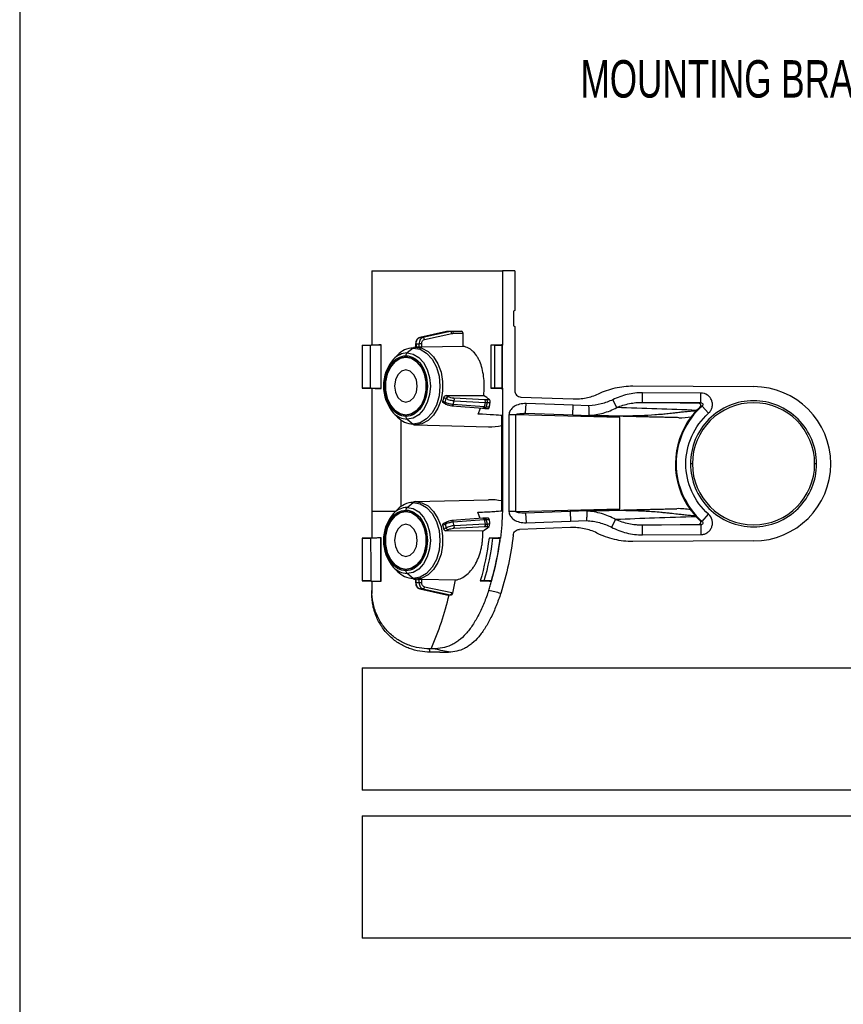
# Model space of a CAD drawing. Header units: millimetres. Extents: x 32 to 1365, y 32 to 1048.
# Tile 2 of 27: x 32 to 264, y 310 to 588. Entities that reach past the tile are written whole.
import ezdxf

# ---------------------------------------------------------------- set-up
doc = ezdxf.new("R2010")
doc.units = ezdxf.units.MM
doc.header["$LTSCALE"] = 5
doc.layers.add('DIMENSIONS', color=140, linetype='Continuous', lineweight=25)
doc.layers.add('TEXT', color=140, linetype='Continuous', lineweight=25)
doc.styles.add('SLDTEXTSTYLE0', font='TXT', dxfattribs={"width": 0.7})

msp = doc.modelspace()

# ---------------------------------------------------------------- linework, layer by layer
for p, q in [((131.2, 517.41), (131.2, 496.43)), ((131.2, 517.41), (168.1, 517.41)), ((168.1, 517.41), (168.1, 496.43)), ((171.58, 517.41), (168.1, 517.41)), ((171.58, 517.41), (171.58, 506.23)), ((171.58, 506.23), (171.21, 506)), ((171.21, 506), (171.21, 501.91)), ((171.21, 501.91), (171.58, 501.68)), ((171.58, 501.68), (171.58, 483.57)), ((152.33, 500.22), (144.78, 498.57)), ((144.84, 498.57), (144.78, 498.57)), ((144.84, 498.57), (152.39, 500.23)), ((145.66, 498.57), (144.84, 498.57)), ((153.38, 500.23), (145.66, 498.57)), ((146.1, 498.04), (153.82, 499.69)), ((152.39, 500.23), (152.33, 500.22)), ((153.38, 500.23), (152.39, 500.23)), ((152.93, 500.29), (155.56, 500.33)), ((153.92, 500.29), (152.93, 500.29)), ((156.61, 500.33), (153.92, 500.29)), ((154.31, 499.75), (156.98, 499.79)), ((156.98, 496.07), (156.98, 499.79)), ((128.47, 496.39), (131.05, 496.43)), ((128.47, 496.37), (130.88, 496.39)), ((128.47, 496.39), (128.47, 496.37)), ((128.47, 496.37), (128.47, 484.27)), ((130.88, 496.39), (133.81, 496.46)), ((130.88, 484.25), (130.88, 496.39)), ((131.2, 496.43), (131.05, 496.43)), ((133.81, 484.18), (133.81, 496.46)), ((142.87, 495.59), (141.17, 494.2)), ((144.16, 495.85), (143.49, 495.83)), ((143.59, 496.78), (143.59, 495.84)), ((143.75, 496.78), (143.59, 496.78)), ((143.75, 496.78), (144.56, 496.78)), ((143.75, 496.78), (143.75, 495.84)), ((145.33, 496.78), (144.56, 496.78)), ((144.56, 495.84), (144.56, 496.78)), ((145.33, 495.8), (145.33, 496.78)), ((156.98, 496.07), (145.33, 495.8)), ((167.72, 496.46), (164.88, 496.39)), ((166.01, 496.37), (164.88, 496.39)), ((164.88, 496.39), (164.88, 484.25)), ((166.01, 496.37), (167.95, 496.39)), ((166.01, 484.27), (166.01, 496.37)), ((167.95, 496.43), (168.1, 496.43)), ((167.95, 496.39), (167.95, 496.43)), ((167.95, 496.39), (167.95, 484.25)), ((168.1, 484.21), (168.1, 496.43)), ((138.48, 493.62), (137.35, 492.48)), ((204.96, 484.87), (239.04, 484.68)), ((128.47, 484.27), (128.47, 484.25)), ((128.47, 484.27), (130.88, 484.25)), ((131.05, 484.21), (128.47, 484.25)), ((133.81, 484.18), (130.88, 484.25)), ((131.05, 484.21), (131.2, 484.21)), ((131.2, 484.21), (131.2, 449.45)), ((151.6, 481.62), (152.22, 481.3)), ((152.09, 482.15), (162.81, 482.21)), ((152.73, 481.81), (152.09, 482.15)), ((166.01, 484.27), (164.88, 484.25)), ((164.88, 484.25), (167.72, 484.18)), ((167.95, 484.25), (166.01, 484.27)), ((167.95, 484.21), (167.95, 484.25)), ((168.1, 484.21), (167.95, 484.21)), ((168.1, 484.21), (168.1, 449.45)), ((173.34, 481.75), (188.06, 481.24)), ((224.18, 482.87), (207.71, 482.96)), ((224.17, 480.15), (224.18, 482.87)), ((151.95, 480.23), (151.32, 480.55)), ((151.43, 480.08), (152.08, 479.74)), ((151.95, 480.23), (152.22, 481.3)), ((153.89, 479.25), (162.6, 478.57)), ((154.23, 479.6), (154.51, 480.7)), ((162.94, 478.93), (154.23, 479.6)), ((163.1, 480.93), (154.34, 481.39)), ((154.51, 480.7), (163.27, 480.24)), ((163.27, 480.24), (162.94, 478.93)), ((163.52, 478.9), (163.86, 480.22)), ((164.41, 478.89), (163.52, 478.9)), ((164.49, 480.93), (163.63, 480.92)), ((163.86, 480.22), (164.63, 480.23)), ((174.67, 477.15), (174.77, 479.88)), ((188.07, 479.41), (174.77, 479.88)), ((187.98, 476.69), (188.07, 479.41)), ((192.56, 479.26), (188.07, 479.41)), ((200.38, 478.77), (199.29, 480.99)), ((207.72, 480.23), (224.17, 480.15)), ((223.73, 479.94), (207.72, 480.23)), ((224.53, 479.19), (226.34, 477.15)), ((137.35, 477.21), (138.48, 476.07)), ((161.23, 476.94), (161.89, 478.63)), ((163.15, 478.54), (164.18, 478.53)), ((167.97, 449.45), (167.97, 476.52)), ((169.95, 476.72), (169.95, 476.67)), ((171.86, 476.68), (169.95, 476.72)), ((169.95, 476.67), (169.95, 449.43)), ((171.86, 476.67), (169.95, 476.67)), ((171.86, 449.43), (171.86, 476.67)), ((201.27, 475.93), (171.86, 476.67)), ((174.11, 477.16), (174.67, 477.19)), ((174.24, 477.13), (174.58, 477.15)), ((174.58, 477.15), (174.63, 477.15)), ((174.58, 477.15), (174.67, 477.15)), ((174.63, 477.15), (174.67, 477.15)), ((174.67, 477.15), (187.98, 476.69)), ((187.98, 476.69), (192.68, 476.52)), ((139.45, 475.25), (139.45, 450.81)), ((141.17, 475.49), (142.87, 474.1)), ((143.49, 473.86), (164.15, 473.35)), ((201.27, 450.16), (201.27, 475.93)), ((221.77, 462.87), (221.22, 462.87)), ((256.86, 462.87), (256.32, 462.87)), ((141.17, 450.56), (142.87, 451.96)), ((143.49, 452.2), (164.15, 452.71)), ((131.2, 449.45), (137.95, 449.45)), ((138.48, 449.98), (137.35, 448.85)), ((161.82, 447.42), (161.2, 449.16)), ((169.95, 449.43), (169.95, 449.37)), ((171.86, 449.43), (169.95, 449.43)), ((171.86, 449.42), (169.95, 449.37)), ((171.86, 449.43), (201.27, 450.16)), ((174.67, 448.9), (174.11, 448.94)), ((187.29, 449.38), (174.67, 448.94)), ((174.67, 448.94), (174.77, 446.22)), ((192.01, 449.55), (187.29, 449.38)), ((187.29, 449.38), (187.38, 446.66)), ((224.53, 446.55), (226.34, 448.59)), ((151.32, 445.5), (151.95, 445.83)), ((152.08, 446.31), (151.44, 445.98)), ((151.95, 445.83), (152.22, 444.75)), ((162.6, 447.48), (153.89, 446.81)), ((154.23, 446.45), (162.94, 447.12)), ((154.51, 445.36), (154.23, 446.45)), ((163.27, 445.82), (154.51, 445.36)), ((162.94, 447.12), (163.27, 445.82)), ((164.12, 447.53), (163.15, 447.51)), ((163.52, 447.15), (164.35, 447.17)), ((163.86, 445.83), (163.52, 447.15)), ((164.5, 445.83), (163.86, 445.83)), ((174.77, 446.22), (187.38, 446.66)), ((187.38, 446.66), (191.89, 446.82)), ((200.06, 447.12), (198.92, 444.94)), ((207.72, 445.51), (223.73, 445.8)), ((224.17, 445.6), (207.72, 445.51)), ((224.17, 445.6), (224.18, 442.87)), ((151.6, 444.43), (152.22, 444.75)), ((152.09, 443.91), (152.73, 444.24)), ((162.56, 443.85), (152.09, 443.91)), ((154.34, 444.66), (163.1, 445.12)), ((163.63, 445.13), (164.32, 445.13)), ((187.38, 444.83), (172.89, 444.32)), ((207.71, 442.78), (224.18, 442.87)), ((131.04, 441.87), (128.47, 441.84)), ((128.47, 441.82), (130.88, 441.83)), ((133.65, 441.9), (130.88, 441.83)), ((131.2, 441.88), (131.04, 441.87)), ((133.65, 441.9), (133.82, 441.91)), ((167, 441.9), (164.32, 441.83)), ((165.43, 441.82), (167.38, 441.84)), ((167.16, 441.91), (167, 441.9)), ((167.39, 441.87), (167.38, 441.84)), ((167.39, 441.87), (167.55, 441.88)), ((239.04, 441.06), (204.96, 440.87)), ((137.35, 433.57), (138.48, 432.44)), ((142.87, 430.46), (141.17, 431.86)), ((128.47, 429.76), (128.47, 429.74)), ((130.92, 429.75), (128.47, 429.76)), ((128.47, 429.74), (131.04, 429.71)), ((130.92, 429.75), (133.65, 429.68)), ((131.04, 429.71), (131.2, 429.7)), ((133.82, 429.68), (133.65, 429.68)), ((144.16, 430.2), (143.49, 430.22)), ((143.59, 430.22), (143.59, 429.28)), ((143.75, 429.28), (143.59, 429.28)), ((143.75, 429.28), (143.75, 430.21)), ((143.75, 429.28), (144.56, 429.28)), ((144.56, 429.28), (144.56, 430.22)), ((144.56, 429.28), (145.33, 429.28)), ((145.33, 430.25), (154.89, 430.03)), ((145.33, 429.28), (145.33, 430.25)), ((162.96, 429.76), (161.85, 429.75)), ((161.85, 429.75), (164.47, 429.68)), ((164.9, 429.74), (162.96, 429.76)), ((164.47, 429.68), (164.63, 429.68)), ((164.9, 429.74), (164.89, 429.71)), ((165.05, 429.7), (164.89, 429.71)), ((144.78, 427.49), (152.33, 425.83)), ((144.84, 427.48), (144.78, 427.49)), ((145.66, 427.48), (144.84, 427.48)), ((152.39, 425.83), (144.84, 427.48)), ((145.66, 427.48), (153.38, 425.83)), ((153.82, 426.36), (146.1, 428.02)), ((152.33, 425.83), (152.39, 425.83)), ((152.39, 425.83), (153.38, 425.83)), ((128.47, 405.15), (1264.83, 405.15)), ((128.47, 405.15), (128.47, 370.6)), ((1264.83, 370.6), (128.47, 370.6)), ((128.47, 363.33), (128.47, 328.78)), ((128.47, 363.33), (1264.83, 363.33)), ((1264.83, 328.78), (128.47, 328.78))]:
    msp.add_line(p, q)
at = {"flags": 128}
for points in [[(144.78, 498.57), (144.76, 498.56), (144.74, 498.56)], [(142.87, 495.59), (144.84, 495.23), (146.67, 494.15), (148.24, 492.44), (149.45, 490.22), (150.21, 487.63), (150.47, 484.85), (150.21, 482.07), (149.45, 479.47), (148.24, 477.25), (146.67, 475.54), (144.84, 474.47), (142.87, 474.1)], [(143.49, 495.83), (145.35, 495.52), (147.1, 494.58), (148.64, 493.07), (149.88, 491.09), (150.76, 488.74), (151.2, 486.17), (151.2, 483.52), (150.76, 480.95), (149.88, 478.6), (148.64, 476.62), (147.1, 475.12), (145.35, 474.18), (143.49, 473.86)], [(140.84, 493.03), (139.21, 492.7), (137.72, 491.73), (136.47, 490.2), (135.58, 488.25), (135.12, 486.01), (135.12, 483.68), (135.58, 481.45), (136.47, 479.49), (137.72, 477.96), (139.21, 477), (140.84, 476.66)], [(140.84, 476.66), (139.21, 477), (137.72, 477.96), (136.47, 479.49), (135.58, 481.45), (135.12, 483.68), (135.12, 486.01), (135.58, 488.25), (136.47, 490.2), (137.72, 491.73), (139.21, 492.7), (140.84, 493.03)], [(140.84, 476.66), (142.47, 477), (143.97, 477.96), (145.22, 479.49), (146.11, 481.45), (146.57, 483.68), (146.57, 486.01), (146.11, 488.25), (145.22, 490.2), (143.97, 491.73), (142.47, 492.7), (140.84, 493.03)], [(140.84, 493.03), (142.47, 492.7), (143.97, 491.73), (145.22, 490.2), (146.11, 488.25), (146.57, 486.01), (146.57, 483.68), (146.11, 481.45), (145.22, 479.49), (143.97, 477.96), (142.47, 477), (140.84, 476.66)], [(141.17, 494.2), (142.88, 493.88), (144.47, 492.95), (145.84, 491.46), (146.89, 489.52), (147.55, 487.27), (147.78, 484.85), (147.55, 482.43), (146.89, 480.17), (145.84, 478.23), (144.47, 476.75), (142.88, 475.81), (141.17, 475.49)], [(140.84, 489.39), (139.61, 489.05), (138.57, 488.06), (137.87, 486.59), (137.63, 484.85), (137.87, 483.11), (138.57, 481.63), (139.61, 480.65), (140.84, 480.3)], [(140.84, 480.3), (142.07, 480.65), (143.12, 481.63), (143.81, 483.11), (144.06, 484.85), (143.81, 486.59), (143.12, 488.06), (142.07, 489.05), (140.84, 489.39)], [(151.95, 480.23), (151.93, 480.13), (151.92, 480.03), (151.94, 479.95), (151.96, 479.87), (152.01, 479.81), (152.06, 479.76), (152.08, 479.74)], [(152.08, 479.74), (152.12, 479.73), (152.2, 479.72)], [(153.89, 479.25), (153.85, 479.25), (153.79, 479.28)], [(154.23, 479.6), (154.2, 479.51), (154.15, 479.42), (154.1, 479.35), (154.04, 479.3), (153.98, 479.26), (153.92, 479.25), (153.89, 479.25)], [(162.94, 478.93), (162.91, 478.84), (162.86, 478.75), (162.81, 478.68), (162.75, 478.62), (162.69, 478.59), (162.63, 478.57), (162.6, 478.57)], [(163.15, 478.54), (163.1, 478.55), (163.03, 478.58)], [(142.87, 451.96), (144.84, 451.59), (146.67, 450.52), (148.24, 448.81), (149.45, 446.58), (150.21, 443.99), (150.47, 441.21), (150.21, 438.43), (149.45, 435.84), (148.24, 433.61), (146.67, 431.9), (144.84, 430.83), (142.87, 430.46)], [(143.49, 452.2), (145.35, 451.88), (147.1, 450.94), (148.64, 449.43), (149.88, 447.45), (150.76, 445.11), (151.2, 442.53), (151.2, 439.89), (150.76, 437.31), (149.88, 434.97), (148.64, 432.98), (147.1, 431.48), (145.35, 430.54), (143.49, 430.22)], [(140.84, 449.39), (139.21, 449.06), (137.72, 448.09), (136.47, 446.57), (135.58, 444.61), (135.12, 442.37), (135.12, 440.05), (135.58, 437.81), (136.47, 435.85), (137.72, 434.33), (139.21, 433.36), (140.84, 433.03)], [(140.84, 433.03), (139.21, 433.36), (137.72, 434.33), (136.47, 435.85), (135.58, 437.81), (135.12, 440.05), (135.12, 442.37), (135.58, 444.61), (136.47, 446.57), (137.72, 448.09), (139.21, 449.06), (140.84, 449.39)], [(140.84, 433.03), (142.47, 433.36), (143.97, 434.33), (145.22, 435.85), (146.11, 437.81), (146.57, 440.05), (146.57, 442.37), (146.11, 444.61), (145.22, 446.57), (143.97, 448.09), (142.47, 449.06), (140.84, 449.39)], [(140.84, 449.39), (142.47, 449.06), (143.97, 448.09), (145.22, 446.57), (146.11, 444.61), (146.57, 442.37), (146.57, 440.05), (146.11, 437.81), (145.22, 435.85), (143.97, 434.33), (142.47, 433.36), (140.84, 433.03)], [(141.17, 450.56), (142.88, 450.24), (144.47, 449.31), (145.84, 447.82), (146.89, 445.89), (147.55, 443.63), (147.78, 441.21), (147.55, 438.79), (146.89, 436.53), (145.84, 434.6), (144.47, 433.11), (142.88, 432.18), (141.17, 431.86)], [(168.1, 449.45), (168.09, 449.45), (168.07, 449.45), (168.05, 449.45), (168.04, 449.45), (168.02, 449.45), (168, 449.45), (167.98, 449.45), (167.97, 449.45)], [(140.84, 445.76), (139.61, 445.41), (138.57, 444.42), (137.87, 442.95), (137.63, 441.21), (137.87, 439.47), (138.57, 438), (139.61, 437.01), (140.84, 436.66)], [(140.84, 436.66), (142.07, 437.01), (143.12, 438), (143.81, 439.47), (144.06, 441.21), (143.81, 442.95), (143.12, 444.42), (142.07, 445.41), (140.84, 445.76)], [(151.95, 445.83), (151.93, 445.93), (151.92, 446.02), (151.94, 446.11), (151.96, 446.19), (152.01, 446.25), (152.06, 446.3), (152.08, 446.31)], [(152.08, 446.31), (152.12, 446.33), (152.2, 446.34)], [(153.89, 446.81), (153.85, 446.81), (153.79, 446.78)], [(154.23, 446.45), (154.2, 446.55), (154.15, 446.63), (154.1, 446.7), (154.04, 446.76), (153.98, 446.8), (153.92, 446.81), (153.89, 446.81)], [(162.94, 447.12), (162.91, 447.22), (162.86, 447.31), (162.81, 447.38), (162.75, 447.43), (162.69, 447.47), (162.63, 447.48), (162.6, 447.48)], [(163.03, 447.48), (163.1, 447.51), (163.15, 447.51)]]:
    msp.add_lwpolyline(points, dxfattribs=at)
for centre, radius, start, end in [((145.55, 498.04), 0.549, 359.847, 78.6002), ((153.27, 499.69), 0.549, 359.847, 78.6002), ((153.82, 499.81), 0.49, 352.3263, 78.2024), ((143.09, 489.23), 6.37, 92.0192, 136.3877), ((143.53, 494.81), 1.02, 92.3731, 130.4567), ((144.16, 490.34), 5.51, 85.802, 89.9989), ((141.36, 488.66), 5.54, 92.0192, 136.3877), ((141.86, 493.46), 1.02, 133.1769, 182.4077), ((146.09, 484.85), 11.61, 138.8508, 221.1492), ((239.04, 462.87), 21.81, 270, 90), ((137.7, 484.63), 14.21, 343.3364, 347.7981), ((152.85, 481.19), 0.639, 100.3202, 169.5645), ((153.88, 480.91), 0.667, 341.3183, 46.3959), ((162.64, 480.45), 0.667, 341.3183, 46.3959), ((163.12, 478.95), 0.404, 274.6918, 353.7564), ((163.26, 480.41), 0.63, 342.4759, 54.0219), ((239.04, 462.87), 21.84, 131.6447, 228.3553), ((239.04, 462.87), 17.27, 0, 180), ((141.36, 481.03), 5.54, 223.6123, 267.9808), ((143.09, 480.47), 6.37, 223.6123, 267.9808), ((141.86, 476.24), 1.02, 177.5923, 226.8231), ((239.03, 462.87), 22.05, 142.8546, 216.2803), ((143.53, 474.88), 1.02, 229.5433, 267.6269), ((239.04, 462.87), 17.27, 180, 0), ((143.09, 445.59), 6.37, 92.0192, 136.3877), ((143.53, 451.18), 1.02, 92.3731, 130.4567), ((146.09, 441.21), 11.61, 138.8508, 221.1492), ((141.36, 445.02), 5.54, 92.0192, 136.3877), ((141.86, 449.82), 1.02, 133.1769, 182.4077), ((137.7, 441.43), 14.21, 12.2019, 16.6636), ((153.88, 445.14), 0.667, 313.6041, 18.6817), ((162.64, 445.61), 0.667, 313.6041, 18.6817), ((163.1, 447.09), 0.426, 8.5899, 82.9619), ((163.26, 445.64), 0.63, 305.9781, 17.5241), ((152.85, 444.87), 0.639, 190.4355, 259.6798), ((141.36, 437.4), 5.54, 223.6123, 267.9808), ((143.09, 436.83), 6.37, 223.6123, 267.9808), ((141.86, 432.6), 1.02, 177.5923, 226.8231), ((143.53, 431.24), 1.02, 229.5433, 267.6269), ((144.16, 435.71), 5.51, 270.0011, 274.198), ((145.55, 428.02), 0.549, 281.3998, 0.153), ((153.27, 426.36), 0.549, 281.3998, 0.153), ((59.66, 448.4), 96.1, 336.8299, 346.395)]:
    msp.add_arc(centre, radius, start, end)
for centre, major_axis, ratio, start_param, end_param in [((126.38, 485.75), (41.91, -11.19), 0.248675, 0.500267, 0.587346), ((126.38, 440.82), (31.28, 115.15), 0.243377, 5.11461, 5.126961), ((126.38, 477.92), (42, -1.47), 0.010211, 0.140953, 0.592506), ((164.37, 484.85), (14.96, 0), 0.768888, 4.697742, 4.955121), ((164.37, 441.21), (14.96, 0), 0.768888, 1.328064, 1.585443)]:
    msp.add_ellipse(centre, major_axis=major_axis, ratio=ratio, start_param=start_param, end_param=end_param)
for points, knots in [([(144.74, 498.56), (144.6, 498.51), (144.31, 498.4), (143.93, 498.01), (143.71, 497.55), (143.61, 497.12), (143.6, 496.89), (143.59, 496.78)], [0, 0, 0, 0, 0.219833, 0.460623, 0.720676, 0.858113, 1, 1, 1, 1]), ([(143.75, 496.78), (143.75, 497.21), (143.86, 497.64), (144.26, 498.29), (144.54, 498.51), (144.84, 498.57)], [0, 0, 0, 0, 0.5, 0.5, 1, 1, 1, 1]), ([(145.66, 498.57), (145.35, 498.51), (145.07, 498.29), (144.67, 497.64), (144.56, 497.21), (144.56, 496.78)], [0, 0, 0, 0, 0.5, 0.5, 1, 1, 1, 1]), ([(156.98, 499.79), (156.98, 499.93), (156.94, 500.07), (156.8, 500.27), (156.71, 500.33), (156.61, 500.33)], [0, 0, 0, 0, 0.5, 0.5, 1, 1, 1, 1]), ([(133.81, 496.46), (133.6, 496.46), (133.16, 496.45), (132.51, 496.44), (131.85, 496.44), (131.42, 496.43), (131.2, 496.43)], [0, 0, 0, 0, 0.25003, 0.499999, 0.749968, 1, 1, 1, 1]), ([(145.33, 495.8), (145.22, 495.8), (145.08, 495.81), (144.8, 495.82), (144.66, 495.83), (144.56, 495.84)], [0, 0, 0, 0, 0.5, 0.5, 1, 1, 1, 1]), ([(145.33, 496.78), (145.33, 497.08), (145.41, 497.38), (145.69, 497.83), (145.88, 497.99), (146.1, 498.04)], [0, 0, 0, 0, 0.5, 0.5, 1, 1, 1, 1]), ([(162.81, 482.21), (162.9, 482.99), (162.96, 483.78), (162.97, 485.38), (162.94, 486.19), (162.79, 487.75), (162.67, 488.51), (162.34, 489.99), (162.13, 490.69), (161.76, 491.66), (161.63, 491.97), (161.33, 492.57), (161.18, 492.86), (160.68, 493.67), (160.3, 494.14), (159.68, 494.76), (159.46, 494.94), (159.01, 495.28), (158.77, 495.42), (158.05, 495.8), (157.53, 495.98), (156.98, 496.07)], [0, 0, 0, 0, 0.125, 0.125, 0.25, 0.25, 0.375, 0.375, 0.5, 0.5, 0.5625, 0.5625, 0.625, 0.625, 0.75, 0.75, 0.8125, 0.8125, 0.875, 0.875, 1, 1, 1, 1]), ([(168.1, 496.43), (168.08, 496.43), (168.02, 496.44), (167.93, 496.44), (167.83, 496.45), (167.76, 496.46), (167.72, 496.46)], [0, 0, 0, 0, 0.250032, 0.500001, 0.74997, 1, 1, 1, 1]), ([(140.84, 476.28), (139.24, 476.28), (137.7, 477.18), (135.42, 480.4), (134.79, 482.57), (134.79, 487.12), (135.42, 489.3), (137.7, 492.51), (139.24, 493.41), (140.84, 493.41)], [0, 0, 0, 0, 0.25, 0.25, 0.5, 0.5, 0.75, 0.75, 1, 1, 1, 1]), ([(140.84, 493.41), (142.45, 493.41), (143.99, 492.51), (146.26, 489.3), (146.9, 487.12), (146.9, 482.57), (146.26, 480.4), (143.99, 477.18), (142.45, 476.28), (140.84, 476.28)], [0, 0, 0, 0, 0.25, 0.25, 0.5, 0.5, 0.75, 0.75, 1, 1, 1, 1]), ([(195.21, 482.65), (196.74, 483.39), (198.32, 483.93), (201.58, 484.68), (203.27, 484.87), (204.96, 484.87)], [0, 0, 0, 0, 0.5, 0.5, 1, 1, 1, 1]), ([(131.2, 484.21), (131.42, 484.21), (131.85, 484.2), (132.51, 484.2), (133.16, 484.19), (133.6, 484.19), (133.81, 484.18)], [0, 0, 0, 0, 0.250032, 0.500001, 0.74997, 1, 1, 1, 1]), ([(151.6, 481.62), (151.63, 481.76), (151.69, 481.89), (151.87, 482.09), (151.98, 482.15), (152.09, 482.15)], [0, 0, 0, 0, 0.5, 0.5, 1, 1, 1, 1]), ([(154.34, 481.39), (154.1, 481.41), (153.79, 481.46), (153.21, 481.61), (152.94, 481.71), (152.73, 481.81)], [0, 0, 0, 0, 0.5, 0.5, 1, 1, 1, 1]), ([(167.72, 484.18), (167.76, 484.19), (167.83, 484.19), (167.93, 484.2), (168.02, 484.2), (168.08, 484.21), (168.1, 484.21)], [0, 0, 0, 0, 0.2500301, 0.4999989, 0.7499681, 1, 1, 1, 1]), ([(171.58, 483.57), (171.58, 483.33), (171.62, 483.1), (171.8, 482.67), (171.93, 482.47), (172.41, 481.97), (172.87, 481.77), (173.34, 481.75)], [0, 0, 0, 0, 0.25, 0.25, 0.5, 0.5, 1, 1, 1, 1]), ([(188.06, 481.24), (188.68, 481.22), (189.29, 481.23), (190.51, 481.32), (191.12, 481.4), (192.93, 481.75), (194.1, 482.12), (195.21, 482.65)], [0, 0, 0, 0, 0.25, 0.25, 0.5, 0.5, 1, 1, 1, 1]), ([(207.71, 482.96), (206.26, 482.96), (204.79, 482.79), (201.97, 482.12), (200.6, 481.64), (199.29, 480.99)], [0, 0, 0, 0, 0.5, 0.5, 1, 1, 1, 1]), ([(207.71, 480.23), (207.71, 480.24), (207.71, 480.24), (207.71, 480.26), (207.71, 480.3), (207.71, 480.36), (207.71, 480.46), (207.71, 480.59), (207.71, 480.78), (207.71, 481.02), (207.71, 481.32), (207.71, 481.67), (207.71, 482.08), (207.71, 482.51), (207.71, 482.81), (207.71, 482.96)], [0, 0, 0, 0, 0.035836, 0.078359, 0.127924, 0.184863, 0.249443, 0.321802, 0.401876, 0.489323, 0.583452, 0.683182, 0.787054, 0.893302, 1, 1, 1, 1]), ([(226.34, 477.15), (226.59, 477.38), (226.8, 477.63), (227.14, 478.19), (227.27, 478.5), (227.42, 479.14), (227.45, 479.47), (227.41, 480.12), (227.34, 480.45), (227.11, 481.06), (226.95, 481.35), (226.55, 481.87), (226.3, 482.1), (225.49, 482.66), (224.84, 482.87), (224.18, 482.87)], [0, 0, 0, 0, 0.125, 0.125, 0.25, 0.25, 0.375, 0.375, 0.5, 0.5, 0.625, 0.625, 0.75, 0.75, 1, 1, 1, 1]), ([(151.44, 480.08), (151.43, 480.08), (151.39, 480.09), (151.34, 480.16), (151.29, 480.28), (151.29, 480.42), (151.31, 480.52), (151.32, 480.55)], [0, 0, 0, 0, 0.013453, 0.28365, 0.554407, 0.826232, 1, 1, 1, 1]), ([(154.23, 479.6), (153.88, 479.63), (153.46, 479.71), (152.63, 479.94), (152.23, 480.08), (151.95, 480.23)], [0, 0, 0, 0, 0.5, 0.5, 1, 1, 1, 1]), ([(152.2, 479.72), (152.4, 479.61), (152.67, 479.51), (153.25, 479.35), (153.55, 479.29), (153.79, 479.28)], [0, 0, 0, 0, 0.5, 0.5, 1, 1, 1, 1]), ([(152.22, 481.3), (152.51, 481.15), (152.9, 481.01), (153.73, 480.79), (154.16, 480.72), (154.51, 480.7)], [0, 0, 0, 0, 0.5, 0.5, 1, 1, 1, 1]), ([(164.18, 478.53), (164.18, 478.53), (164.21, 478.51), (164.27, 478.56), (164.35, 478.65), (164.39, 478.78), (164.41, 478.86), (164.41, 478.89)], [0, 0, 0, 0, 0.015626, 0.306686, 0.59957, 0.884052, 1, 1, 1, 1]), ([(164.63, 480.23), (164.65, 480.37), (164.65, 480.52), (164.6, 480.78), (164.55, 480.88), (164.49, 480.93)], [0, 0, 0, 0, 0.5, 0.5, 1, 1, 1, 1]), ([(174.77, 479.88), (174.15, 479.9), (173.53, 479.83), (172.38, 479.54), (171.85, 479.31), (170.95, 478.73), (170.59, 478.37), (170.09, 477.58), (169.96, 477.16), (169.95, 476.72)], [0, 0, 0, 0, 0.25, 0.25, 0.5, 0.5, 0.75, 0.75, 1, 1, 1, 1]), ([(199.29, 480.99), (198.23, 480.47), (197.13, 480.07), (194.88, 479.51), (193.73, 479.33), (192.56, 479.26)], [0, 0, 0, 0, 0.5, 0.5, 1, 1, 1, 1]), ([(192.6, 476.54), (192.6, 476.55), (192.6, 476.57), (192.6, 476.62), (192.6, 476.69), (192.6, 476.77), (192.59, 476.87), (192.59, 476.98), (192.59, 477.12), (192.59, 477.27), (192.59, 477.46), (192.58, 477.69), (192.58, 478), (192.57, 478.36), (192.57, 478.79), (192.56, 479.09), (192.56, 479.26)], [0, 0, 0, 0, 0.053013, 0.106677, 0.160992, 0.215959, 0.27158, 0.327854, 0.384782, 0.442365, 0.500603, 0.579737, 0.669248, 0.769132, 0.879385, 1, 1, 1, 1]), ([(192.6, 476.54), (193.95, 476.64), (195.28, 476.86), (197.88, 477.59), (199.16, 478.1), (200.38, 478.77)], [0, 0, 0, 0, 0.5, 0.5, 1, 1, 1, 1]), ([(200.38, 478.77), (201.56, 479.27), (202.76, 479.64), (204.59, 480), (205.21, 480.09), (206.15, 480.18), (206.46, 480.2), (206.93, 480.22), (207.16, 480.23), (207.39, 480.23), (207.55, 480.23), (207.63, 480.23), (207.71, 480.23)], [0, 0, 0, 0, 0.5, 0.5, 0.75, 0.75, 0.875, 0.875, 0.9375, 0.96875, 0.96875, 1, 1, 1, 1]), ([(207.71, 480.23), (207.71, 480.23), (207.71, 480.23), (207.71, 480.23), (207.72, 480.23)], [0, 0, 0, 0, 0.439737, 1, 1, 1, 1]), ([(256.86, 462.87), (256.86, 467.6), (254.98, 472.13), (248.3, 478.81), (243.77, 480.69), (234.32, 480.69), (229.78, 478.81), (223.1, 472.13), (221.22, 467.6), (221.22, 462.87)], [0, 0, 0, 0, 0.25, 0.25, 0.5, 0.5, 0.75, 0.75, 1, 1, 1, 1]), ([(223.97, 478.93), (223.99, 478.95), (224.02, 478.98), (224.06, 479.04), (224.1, 479.09), (224.12, 479.15), (224.15, 479.21), (224.16, 479.27), (224.17, 479.34), (224.17, 479.4), (224.17, 479.46), (224.16, 479.52), (224.14, 479.59), (224.12, 479.64), (224.08, 479.72), (224.02, 479.8), (223.94, 479.87), (223.87, 479.9), (223.82, 479.92), (223.79, 479.93), (223.77, 479.93), (223.75, 479.94), (223.74, 479.94), (223.73, 479.94)], [0, 0, 0, 0, 0.019798, 0.042233, 0.067591, 0.096051, 0.127722, 0.162667, 0.200918, 0.242488, 0.28738, 0.335593, 0.387131, 0.441995, 0.500193, 0.616637, 0.750082, 0.850088, 0.902703, 0.943967, 0.973918, 0.992577, 1, 1, 1, 1]), ([(224.53, 479.19), (224.43, 479.15), (224.25, 479.06), (224.06, 478.97), (223.97, 478.93)], [0, 0, 0, 0, 0.495342, 1, 1, 1, 1]), ([(224.17, 480.15), (224.28, 480.15), (224.39, 480.11), (224.57, 479.99), (224.64, 479.9), (224.72, 479.69), (224.72, 479.58), (224.67, 479.36), (224.61, 479.27), (224.53, 479.19)], [0, 0, 0, 0, 0.25, 0.25, 0.5, 0.5, 0.75, 0.75, 1, 1, 1, 1]), ([(171.86, 476.68), (171.86, 476.68), (171.86, 476.7), (171.88, 476.74), (171.94, 476.81), (172.2, 476.95), (172.98, 477.12), (173.72, 477.13), (174.24, 477.13)], [0, 0, 0, 0, 0.008426, 0.017519, 0.039546, 0.105818, 0.357052, 1, 1, 1, 1]), ([(192.6, 476.54), (192.6, 476.54), (192.6, 476.54), (192.6, 476.54), (192.61, 476.54)], [0, 0, 0, 0, 0.543, 1, 1, 1, 1]), ([(192.61, 476.54), (192.84, 476.53), (193.35, 476.52), (194.18, 476.5), (195.15, 476.48), (196.29, 476.47), (197.87, 476.44), (199.89, 476.43), (202.07, 476.43), (204.03, 476.46), (205.71, 476.5), (208.05, 476.58), (210.57, 476.72), (212.82, 476.9), (214.41, 477.05), (215.69, 477.18), (217, 477.33), (218.13, 477.46), (219.29, 477.6), (220.57, 477.73), (221.79, 477.85), (222.57, 477.9), (222.95, 477.93)], [0, 0, 0, 0, 0.022702, 0.050141, 0.082324, 0.119253, 0.163918, 0.241617, 0.321543, 0.382019, 0.436841, 0.488434, 0.61195, 0.681335, 0.705533, 0.765971, 0.804797, 0.832403, 0.875992, 0.918807, 0.960131, 1, 1, 1, 1]), ([(192.61, 476.54), (192.62, 476.53), (192.63, 476.53), (192.65, 476.52), (192.66, 476.52), (192.66, 476.52), (192.66, 476.52), (192.67, 476.52), (192.67, 476.52), (192.67, 476.52), (192.67, 476.52), (192.67, 476.52), (192.68, 476.52)], [0, 0, 0, 0, 0.490407, 0.733833, 0.855547, 0.916415, 0.949048, 0.95912, 0.96469, 0.966688, 0.970689, 1, 1, 1, 1]), ([(217.95, 475.9), (217.71, 475.91), (217.16, 475.92), (216.26, 475.94), (215.18, 475.97), (213.91, 476), (212.68, 476.03), (211.53, 476.05), (210.31, 476.08), (208.43, 476.13), (204.98, 476.21), (201.52, 476.29), (198.5, 476.37), (197.13, 476.41), (195.91, 476.44), (194.81, 476.47), (193.74, 476.49), (193.01, 476.51), (192.68, 476.52)], [0, 0, 0, 0, 0.028911, 0.065548, 0.109913, 0.162007, 0.221831, 0.262688, 0.303546, 0.373471, 0.495408, 0.727905, 0.786416, 0.842467, 0.883076, 0.922536, 0.964253, 1, 1, 1, 1]), ([(226.34, 448.59), (222.26, 452.21), (219.93, 457.41), (219.93, 468.33), (222.26, 473.53), (226.34, 477.15)], [0, 0, 0, 0, 0.5, 0.5, 1, 1, 1, 1]), ([(222.95, 477.93), (222.75, 477.71), (222.57, 477.51), (222.25, 477.15), (222.11, 476.99), (221.75, 476.56), (221.58, 476.34), (221.45, 476.18)], [0, 0, 0, 0, 0.25, 0.25, 0.5, 0.5, 1, 1, 1, 1]), ([(221.22, 462.87), (221.22, 458.14), (223.1, 453.61), (229.78, 446.93), (234.32, 445.05), (243.77, 445.05), (248.3, 446.93), (254.98, 453.61), (256.86, 458.14), (256.86, 462.87)], [0, 0, 0, 0, 0.25, 0.25, 0.5, 0.5, 0.75, 0.75, 1, 1, 1, 1]), ([(140.84, 432.64), (137.5, 432.64), (134.79, 436.48), (134.79, 445.94), (137.5, 449.78), (140.84, 449.78)], [0, 0, 0, 0, 0.5, 0.5, 1, 1, 1, 1]), ([(140.84, 449.78), (142.45, 449.78), (143.99, 448.87), (146.26, 445.66), (146.9, 443.48), (146.9, 438.94), (146.26, 436.76), (143.99, 433.55), (142.45, 432.64), (140.84, 432.64)], [0, 0, 0, 0, 0.25, 0.25, 0.5, 0.5, 0.75, 0.75, 1, 1, 1, 1]), ([(161.2, 449.16), (162.99, 449.24), (164.44, 449.32), (166.14, 449.43), (166.63, 449.46), (167.43, 449.52), (167.74, 449.55), (167.97, 449.57)], [0, 0, 0, 0, 0.5, 0.5, 0.75, 0.75, 1, 1, 1, 1]), ([(169.95, 449.37), (169.96, 448.94), (170.09, 448.51), (170.59, 447.73), (170.95, 447.37), (171.85, 446.78), (172.38, 446.56), (173.53, 446.26), (174.15, 446.2), (174.77, 446.22)], [0, 0, 0, 0, 0.25, 0.25, 0.5, 0.5, 0.75, 0.75, 1, 1, 1, 1]), ([(174.67, 448.94), (173.94, 448.92), (173.21, 448.96), (172.43, 449.1), (172.22, 449.15), (171.94, 449.28), (171.86, 449.35), (171.86, 449.42)], [0, 0, 0, 0, 0.5, 0.5, 0.75, 0.75, 1, 1, 1, 1]), ([(191.93, 449.53), (191.93, 449.52), (191.93, 449.5), (191.93, 449.45), (191.93, 449.39), (191.93, 449.31), (191.92, 449.21), (191.92, 449.09), (191.92, 448.95), (191.92, 448.8), (191.92, 448.64), (191.92, 448.46), (191.91, 448.25), (191.91, 447.98), (191.9, 447.64), (191.9, 447.25), (191.89, 446.96), (191.89, 446.82)], [0, 0, 0, 0, 0.051845, 0.104978, 0.159278, 0.214605, 0.270799, 0.327685, 0.385072, 0.442762, 0.500548, 0.551533, 0.616782, 0.6957, 0.787169, 0.889422, 1, 1, 1, 1]), ([(191.93, 449.53), (191.93, 449.53), (191.93, 449.53), (191.93, 449.54), (191.94, 449.54)], [0, 0, 0, 0, 0.542504, 1, 1, 1, 1]), ([(200.06, 447.12), (198.79, 447.85), (197.47, 448.39), (194.75, 449.18), (193.34, 449.43), (191.93, 449.53)], [0, 0, 0, 0, 0.5, 0.5, 1, 1, 1, 1]), ([(222.66, 448.13), (222.42, 448.15), (221.95, 448.18), (221.22, 448.23), (220.48, 448.3), (219.73, 448.37), (218.76, 448.47), (217.35, 448.64), (215.76, 448.83), (214.2, 448.99), (212.6, 449.15), (210.76, 449.29), (208.75, 449.42), (207.01, 449.51), (205.54, 449.56), (204.24, 449.6), (202.73, 449.62), (200.72, 449.64), (198.27, 449.64), (196.16, 449.62), (194.59, 449.59), (193.62, 449.57), (192.73, 449.55), (192.19, 449.54), (191.94, 449.54)], [0, 0, 0, 0, 0.024442, 0.049093, 0.07396, 0.099051, 0.124374, 0.169336, 0.235498, 0.277017, 0.31849, 0.387933, 0.45197, 0.511363, 0.555334, 0.59406, 0.638594, 0.703869, 0.792192, 0.880646, 0.912756, 0.947486, 0.975811, 1, 1, 1, 1]), ([(192.01, 449.55), (192, 449.55), (192, 449.55), (192, 449.55), (192, 449.55), (192, 449.55), (191.99, 449.55), (191.99, 449.55), (191.99, 449.55), (191.98, 449.55), (191.96, 449.55), (191.95, 449.54), (191.94, 449.54)], [0, 0, 0, 0, 0.02935, 0.03325, 0.035357, 0.040936, 0.051022, 0.083682, 0.144546, 0.266251, 0.50966, 1, 1, 1, 1]), ([(192.01, 449.55), (192.17, 449.55), (192.51, 449.56), (193.03, 449.58), (193.59, 449.59), (194.34, 449.61), (195.26, 449.64), (196.49, 449.67), (197.87, 449.7), (200.9, 449.78), (204.38, 449.86), (207.86, 449.95), (210.08, 450), (211.86, 450.04), (213.62, 450.08), (215.13, 450.12), (216.39, 450.15), (217.11, 450.17), (217.42, 450.18)], [0, 0, 0, 0, 0.017117, 0.035726, 0.055831, 0.077434, 0.1169, 0.157566, 0.213567, 0.272092, 0.504666, 0.626577, 0.696467, 0.778253, 0.84673, 0.913395, 0.962759, 1, 1, 1, 1]), ([(221.25, 449.82), (221.38, 449.66), (221.54, 449.45), (221.88, 449.03), (222.02, 448.87), (222.31, 448.52), (222.47, 448.34), (222.66, 448.13)], [0, 0, 0, 0, 0.5, 0.5, 0.75, 0.75, 1, 1, 1, 1]), ([(222.66, 448.13), (222.69, 448.1), (222.76, 448.03), (222.82, 447.96), (222.86, 447.92)], [0, 0, 0, 0, 0.501175, 1, 1, 1, 1]), ([(224.18, 442.87), (224.52, 442.87), (224.84, 442.92), (225.47, 443.12), (225.77, 443.27), (226.3, 443.64), (226.55, 443.87), (226.95, 444.39), (227.11, 444.68), (227.34, 445.29), (227.41, 445.62), (227.45, 446.27), (227.42, 446.61), (227.19, 447.56), (226.83, 448.15), (226.34, 448.59)], [0, 0, 0, 0, 0.125, 0.125, 0.25, 0.25, 0.375, 0.375, 0.5, 0.5, 0.625, 0.625, 0.75, 0.75, 1, 1, 1, 1]), ([(151.32, 445.5), (151.31, 445.56), (151.28, 445.67), (151.3, 445.82), (151.35, 445.93), (151.41, 445.96), (151.44, 445.97)], [0, 0, 0, 0, 0.27226, 0.544515, 0.816806, 1, 1, 1, 1]), ([(151.95, 445.83), (152.23, 445.97), (152.63, 446.12), (153.46, 446.35), (153.88, 446.43), (154.23, 446.45)], [0, 0, 0, 0, 0.5, 0.5, 1, 1, 1, 1]), ([(153.79, 446.78), (153.55, 446.76), (153.25, 446.71), (152.67, 446.55), (152.4, 446.44), (152.2, 446.34)], [0, 0, 0, 0, 0.5, 0.5, 1, 1, 1, 1]), ([(154.51, 445.36), (154.16, 445.34), (153.73, 445.27), (152.9, 445.05), (152.51, 444.9), (152.22, 444.75)], [0, 0, 0, 0, 0.5, 0.5, 1, 1, 1, 1]), ([(164.35, 447.17), (164.34, 447.22), (164.32, 447.34), (164.26, 447.46), (164.19, 447.53), (164.14, 447.52), (164.12, 447.52)], [0, 0, 0, 0, 0.270671, 0.540882, 0.822759, 1, 1, 1, 1]), ([(164.32, 445.13), (164.38, 445.18), (164.43, 445.28), (164.5, 445.54), (164.51, 445.69), (164.5, 445.83)], [0, 0, 0, 0, 0.5, 0.5, 1, 1, 1, 1]), ([(164.35, 447.17), (164.37, 446.94), (164.43, 446.5), (164.48, 446.05), (164.5, 445.83)], [0, 0, 0, 0, 0.500244, 1, 1, 1, 1]), ([(191.89, 446.82), (193.12, 446.74), (194.34, 446.54), (196.69, 445.93), (197.83, 445.5), (198.92, 444.94)], [0, 0, 0, 0, 0.5, 0.5, 1, 1, 1, 1]), ([(222.86, 447.92), (218.92, 447.78), (211.31, 447.51), (203.72, 447.25), (200.06, 447.12)], [0, 0, 0, 0, 0.517329, 1, 1, 1, 1]), ([(207.71, 445.51), (207.62, 445.51), (207.54, 445.51), (207.38, 445.51), (207.14, 445.51), (206.89, 445.52), (206.4, 445.54), (206.08, 445.57), (205.1, 445.67), (204.45, 445.76), (202.53, 446.16), (201.28, 446.56), (200.06, 447.12)], [0, 0, 0, 0, 0.03125, 0.03125, 0.0625, 0.125, 0.125, 0.25, 0.25, 0.5, 0.5, 1, 1, 1, 1]), ([(207.71, 442.78), (207.71, 442.85), (207.71, 443), (207.71, 443.23), (207.71, 443.45), (207.71, 443.66), (207.71, 443.87), (207.71, 444.07), (207.71, 444.25), (207.71, 444.42), (207.71, 444.58), (207.71, 444.72), (207.71, 444.85), (207.71, 444.96), (207.71, 445.06), (207.71, 445.15), (207.71, 445.22), (207.71, 445.28), (207.71, 445.34), (207.71, 445.38), (207.71, 445.41), (207.71, 445.44), (207.71, 445.46), (207.71, 445.48), (207.71, 445.49), (207.71, 445.5), (207.71, 445.5), (207.71, 445.51), (207.71, 445.51)], [0, 0, 0, 0, 0.053262, 0.106657, 0.159941, 0.212869, 0.265201, 0.316709, 0.367178, 0.416414, 0.464245, 0.510525, 0.555129, 0.59796, 0.638945, 0.67803, 0.715185, 0.750394, 0.783657, 0.814987, 0.844408, 0.871949, 0.897649, 0.921547, 0.943686, 0.964112, 0.982869, 1, 1, 1, 1]), ([(207.72, 445.51), (207.71, 445.51), (207.71, 445.51), (207.71, 445.51), (207.71, 445.51)], [0, 0, 0, 0, 0.561314, 1, 1, 1, 1]), ([(223.73, 445.8), (223.74, 445.8), (223.75, 445.8), (223.76, 445.8), (223.78, 445.81), (223.8, 445.81), (223.83, 445.82), (223.87, 445.84), (223.94, 445.87), (224.02, 445.94), (224.09, 446.03), (224.13, 446.12), (224.16, 446.21), (224.17, 446.3), (224.17, 446.39), (224.16, 446.48), (224.13, 446.57), (224.1, 446.65), (224.05, 446.73), (223.99, 446.79), (223.97, 446.81)], [0, 0, 0, 0, 0.005186, 0.017778, 0.037823, 0.065334, 0.100324, 0.142816, 0.249914, 0.383173, 0.499466, 0.582529, 0.658632, 0.727788, 0.790004, 0.845293, 0.893697, 0.935352, 0.970572, 1, 1, 1, 1]), ([(224.17, 445.6), (224.1, 445.63), (223.95, 445.7), (223.81, 445.77), (223.73, 445.8)], [0, 0, 0, 0, 0.496422, 1, 1, 1, 1]), ([(223.97, 446.81), (224.06, 446.77), (224.25, 446.68), (224.43, 446.59), (224.53, 446.55)], [0, 0, 0, 0, 0.504658, 1, 1, 1, 1]), ([(224.53, 446.55), (224.61, 446.48), (224.67, 446.38), (224.72, 446.16), (224.72, 446.05), (224.64, 445.85), (224.57, 445.75), (224.39, 445.63), (224.28, 445.6), (224.17, 445.6)], [0, 0, 0, 0, 0.25, 0.25, 0.5, 0.5, 0.75, 0.75, 1, 1, 1, 1]), ([(152.09, 443.91), (151.98, 443.91), (151.87, 443.97), (151.69, 444.16), (151.63, 444.3), (151.6, 444.43)], [0, 0, 0, 0, 0.5, 0.5, 1, 1, 1, 1]), ([(152.73, 444.24), (152.94, 444.35), (153.21, 444.45), (153.79, 444.6), (154.1, 444.65), (154.34, 444.66)], [0, 0, 0, 0, 0.5, 0.5, 1, 1, 1, 1]), ([(154.89, 430.03), (155.45, 430.12), (156, 430.3), (157.07, 430.8), (157.59, 431.14), (158.57, 431.96), (159.02, 432.43), (159.66, 433.25), (159.87, 433.54), (160.26, 434.14), (160.63, 434.77), (160.95, 435.44), (161.26, 436.14), (161.4, 436.5), (161.8, 437.61), (162.01, 438.36), (162.26, 439.53), (162.33, 439.93), (162.44, 440.72), (162.49, 441.12), (162.58, 442.3), (162.6, 443.07), (162.56, 443.85)], [0, 0, 0, 0, 0.125, 0.125, 0.25, 0.25, 0.375, 0.375, 0.4375, 0.4375, 0.5, 0.5625, 0.5625, 0.625, 0.625, 0.75, 0.75, 0.8125, 0.8125, 0.875, 0.875, 1, 1, 1, 1]), ([(171.14, 442.7), (171.16, 442.92), (171.22, 443.13), (171.42, 443.52), (171.55, 443.69), (172.03, 444.14), (172.45, 444.31), (172.89, 444.32)], [0, 0, 0, 0, 0.25, 0.25, 0.5, 0.5, 1, 1, 1, 1]), ([(194.79, 443.3), (193.65, 443.87), (192.43, 444.28), (190.55, 444.65), (189.92, 444.74), (188.65, 444.84), (188.01, 444.85), (187.38, 444.83)], [0, 0, 0, 0, 0.5, 0.5, 0.75, 0.75, 1, 1, 1, 1]), ([(204.96, 440.87), (203.19, 440.87), (201.45, 441.08), (198.9, 441.68), (198.05, 441.94), (196.39, 442.54), (195.58, 442.9), (194.79, 443.3)], [0, 0, 0, 0, 0.5, 0.5, 0.75, 0.75, 1, 1, 1, 1]), ([(198.92, 444.94), (200.29, 444.23), (201.71, 443.7), (203.92, 443.15), (204.67, 443.01), (206.19, 442.83), (206.95, 442.78), (207.71, 442.78)], [0, 0, 0, 0, 0.5, 0.5, 0.75, 0.75, 1, 1, 1, 1]), ([(133.82, 441.91), (133.6, 441.9), (133.16, 441.9), (132.51, 441.89), (131.86, 441.88), (131.42, 441.88), (131.2, 441.88)], [0, 0, 0, 0, 0.250032, 0.499999, 0.749968, 1, 1, 1, 1]), ([(167.55, 441.88), (167.52, 441.88), (167.47, 441.88), (167.37, 441.89), (167.27, 441.9), (167.2, 441.9), (167.16, 441.91)], [0, 0, 0, 0, 0.250032, 0.500001, 0.749968, 1, 1, 1, 1]), ([(131.2, 429.7), (131.2, 429.26), (131.2, 428.38), (131.2, 427.5), (131.2, 427.07)], [0, 0, 0, 0, 0.500022, 1, 1, 1, 1]), ([(131.2, 429.7), (131.42, 429.7), (131.86, 429.7), (132.51, 429.69), (133.17, 429.68), (133.6, 429.68), (133.82, 429.68)], [0, 0, 0, 0, 0.250036, 0.500001, 0.749964, 1, 1, 1, 1]), ([(143.59, 429.28), (143.6, 429.16), (143.61, 428.93), (143.71, 428.5), (143.93, 428.04), (144.31, 427.66), (144.6, 427.55), (144.74, 427.5)], [0, 0, 0, 0, 0.141887, 0.279324, 0.539377, 0.780167, 1, 1, 1, 1]), ([(144.84, 427.48), (144.54, 427.55), (144.26, 427.77), (143.86, 428.42), (143.75, 428.85), (143.75, 429.28)], [0, 0, 0, 0, 0.5, 0.5, 1, 1, 1, 1]), ([(144.56, 430.22), (144.66, 430.23), (144.8, 430.24), (145.08, 430.25), (145.22, 430.25), (145.33, 430.25)], [0, 0, 0, 0, 0.5, 0.5, 1, 1, 1, 1]), ([(144.56, 429.28), (144.56, 428.85), (144.67, 428.42), (145.07, 427.77), (145.35, 427.55), (145.66, 427.48)], [0, 0, 0, 0, 0.5, 0.5, 1, 1, 1, 1]), ([(146.1, 428.02), (145.88, 428.07), (145.69, 428.22), (145.41, 428.68), (145.33, 428.98), (145.33, 429.28)], [0, 0, 0, 0, 0.5, 0.5, 1, 1, 1, 1]), ([(164.24, 427.07), (164.38, 427.5), (164.66, 428.38), (164.92, 429.26), (165.05, 429.7)], [0, 0, 0, 0, 0.4999782, 1, 1, 1, 1]), ([(164.63, 429.68), (164.67, 429.68), (164.75, 429.68), (164.86, 429.69), (164.96, 429.7), (165.02, 429.7), (165.05, 429.7)], [0, 0, 0, 0, 0.250036, 0.499999, 0.749964, 1, 1, 1, 1]), ([(147.41, 410.58), (145.56, 410.59), (143.64, 410.88), (141.27, 411.75), (140.8, 411.95), (139.87, 412.39), (139.41, 412.64), (138.08, 413.45), (137.23, 414.08), (136.03, 415.19), (135.64, 415.58), (134.92, 416.41), (134.58, 416.84), (133.62, 418.19), (133.06, 419.17), (132.14, 421.29), (131.79, 422.39), (131.32, 424.67), (131.2, 425.85), (131.2, 427.07)], [0, 0, 0, 0, 0.25, 0.25, 0.3125, 0.3125, 0.375, 0.375, 0.5, 0.5, 0.5625, 0.5625, 0.625, 0.625, 0.75, 0.75, 0.875, 0.875, 1, 1, 1, 1]), ([(147.72, 409.65), (145.74, 409.65), (143.76, 409.97), (141.32, 410.87), (140.83, 411.08), (139.89, 411.53), (139.42, 411.79), (138.07, 412.61), (137.21, 413.26), (136.01, 414.38), (135.62, 414.78), (134.9, 415.61), (134.56, 416.04), (133.6, 417.4), (133.04, 418.38), (132.13, 420.5), (131.78, 421.6), (131.32, 423.87), (131.2, 425.04), (131.2, 426.24)], [0, 0, 0, 0, 0.25, 0.25, 0.3125, 0.3125, 0.375, 0.375, 0.5, 0.5, 0.5625, 0.5625, 0.625, 0.625, 0.75, 0.75, 0.875, 0.875, 1, 1, 1, 1]), ([(164.24, 427.07), (163.84, 425.85), (163.4, 424.68), (162.7, 422.96), (162.45, 422.4), (161.94, 421.29), (161.68, 420.75), (160.86, 419.17), (160.3, 418.2), (159.39, 416.84), (159.08, 416.4), (158.45, 415.57), (158.13, 415.18), (157.14, 414.09), (156.46, 413.45), (155.39, 412.64), (155.02, 412.39), (154.28, 411.95), (153.9, 411.75), (152.75, 411.24), (151.96, 410.99), (150.31, 410.66), (149.47, 410.59), (148.59, 410.58)], [0, 0, 0, 0, 0.125, 0.125, 0.1875, 0.1875, 0.25, 0.25, 0.375, 0.375, 0.4375, 0.4375, 0.5, 0.5, 0.625, 0.625, 0.6875, 0.6875, 0.75, 0.75, 0.875, 0.875, 1, 1, 1, 1]), ([(167.63, 426.24), (167.24, 425.04), (166.81, 423.87), (166.12, 422.16), (165.89, 421.6), (165.39, 420.5), (165.14, 419.95), (164.35, 418.38), (163.81, 417.4), (162.95, 416.04), (162.65, 415.6), (162.05, 414.77), (161.74, 414.37), (160.81, 413.26), (160.17, 412.62), (159.16, 411.79), (158.82, 411.53), (158.13, 411.07), (157.78, 410.87), (156.72, 410.34), (155.99, 410.08), (154.48, 409.73), (153.71, 409.65), (152.92, 409.65)], [0, 0, 0, 0, 0.125, 0.125, 0.1875, 0.1875, 0.25, 0.25, 0.375, 0.375, 0.4375, 0.4375, 0.5, 0.5, 0.625, 0.625, 0.6875, 0.6875, 0.75, 0.75, 0.875, 0.875, 1, 1, 1, 1]), ([(153.56, 425.79), (153.66, 425.79), (153.77, 425.85), (153.96, 426.05), (154.03, 426.19), (154.07, 426.32)], [0, 0, 0, 0, 0.5, 0.5, 1, 1, 1, 1]), ([(152.49, 425.81), (152.5, 425.81), (152.52, 425.79), (152.55, 425.79), (152.58, 425.79)], [0, 0, 0, 0, 0.217466, 1, 1, 1, 1]), ([(147.72, 409.65), (147.71, 409.66), (147.71, 409.66), (147.71, 409.67), (147.71, 409.67)], [0, 0, 0, 0, 0.4176532, 1, 1, 1, 1]), ([(152.83, 409.67), (152.12, 409.83), (150.71, 410.14), (149.3, 410.44), (148.59, 410.58)], [0, 0, 0, 0, 0.50125, 1, 1, 1, 1])]:
    msp.add_open_spline(points, degree=3, knots=knots)
for points in [[(152.39, 500.23), (152.57, 500.27), (152.75, 500.29), (152.93, 500.29)], [(153.92, 500.29), (153.74, 500.29), (153.56, 500.27), (153.38, 500.23)], [(153.82, 499.69), (153.98, 499.73), (154.14, 499.75), (154.31, 499.75)], [(155.56, 500.33), (155.92, 500.33), (156.26, 500.33), (156.61, 500.33)], [(162.94, 478.93), (163.14, 478.92), (163.34, 478.91), (163.52, 478.9)], [(163.63, 480.92), (163.47, 480.92), (163.29, 480.92), (163.1, 480.93)], [(163.27, 480.24), (163.48, 480.23), (163.68, 480.22), (163.86, 480.22)], [(223, 477.98), (215.45, 478.24), (207.91, 478.5), (200.38, 478.77)], [(223, 477.98), (223.34, 478.33), (223.67, 478.65), (223.97, 478.93)], [(224.17, 480.15), (224.02, 480.08), (223.88, 480.01), (223.73, 479.94)], [(162.5, 478.6), (162.69, 478.59), (162.86, 478.58), (163.03, 478.58)], [(171.86, 476.67), (171.86, 476.67), (171.86, 476.67), (171.86, 476.68)], [(217.95, 475.9), (219.13, 475.86), (220.29, 475.95), (221.45, 476.18)], [(222.95, 477.93), (222.97, 477.94), (222.99, 477.96), (223, 477.98)], [(131.2, 449.45), (131.2, 446.92), (131.2, 444.39), (131.2, 441.88)], [(168.1, 449.45), (168.04, 446.92), (167.85, 444.39), (167.55, 441.88)], [(171.86, 449.42), (171.86, 449.42), (171.86, 449.43), (171.86, 449.43)], [(221.25, 449.82), (219.99, 450.11), (218.71, 450.22), (217.42, 450.18)], [(163.03, 447.48), (162.86, 447.48), (162.69, 447.47), (162.5, 447.45)], [(162.94, 447.12), (163.14, 447.14), (163.34, 447.15), (163.52, 447.15)], [(163.27, 445.82), (163.48, 445.83), (163.68, 445.83), (163.86, 445.83)], [(223.97, 446.81), (223.63, 447.13), (223.25, 447.5), (222.86, 447.92)], [(162.56, 443.85), (163.19, 444.28), (163.78, 444.71), (164.32, 445.13)], [(163.1, 445.12), (163.29, 445.13), (163.47, 445.14), (163.63, 445.13)], [(171.14, 442.7), (170.54, 437.1), (169.37, 431.61), (167.63, 426.24)], [(128.47, 441.82), (128.47, 437.74), (128.47, 433.71), (128.47, 429.76)], [(130.88, 441.83), (130.89, 437.75), (130.9, 433.7), (130.92, 429.75)], [(133.65, 441.9), (133.65, 437.77), (133.65, 433.69), (133.65, 429.68)], [(133.82, 429.68), (133.82, 433.68), (133.82, 437.77), (133.82, 441.91)], [(164.32, 441.83), (163.81, 437.75), (162.99, 433.7), (161.85, 429.75)], [(162.96, 429.76), (164.1, 433.71), (164.93, 437.74), (165.43, 441.82)], [(165.43, 441.82), (165.06, 441.82), (164.69, 441.83), (164.32, 441.83)], [(167.38, 441.84), (166.87, 437.74), (166.04, 433.68), (164.9, 429.74)], [(165.05, 429.7), (166.13, 433.42), (166.93, 437.22), (167.44, 441.05)], [(167.44, 441.08), (167.48, 441.34), (167.51, 441.61), (167.55, 441.88)], [(167.44, 441.05), (167.44, 441.06), (167.44, 441.07), (167.44, 441.08)], [(154.07, 426.32), (154.36, 427.55), (154.63, 428.79), (154.89, 430.03)], [(131.2, 427.07), (131.2, 426.8), (131.2, 426.52), (131.2, 426.24)], [(154.07, 426.32), (153.98, 426.33), (153.9, 426.35), (153.82, 426.36)], [(167.63, 426.24), (166.5, 426.52), (165.37, 426.8), (164.24, 427.07)], [(152.39, 425.83), (152.45, 425.81), (152.51, 425.8), (152.58, 425.79)], [(152.58, 425.79), (152.74, 425.79), (152.9, 425.79), (153.06, 425.79)], [(153.06, 425.79), (153.23, 425.79), (153.4, 425.79), (153.56, 425.79)], [(153.56, 425.79), (153.5, 425.8), (153.44, 425.81), (153.38, 425.83)], [(147.71, 409.67), (147.61, 409.99), (147.51, 410.29), (147.41, 410.58)], [(148.01, 410.58), (147.81, 410.58), (147.61, 410.58), (147.41, 410.58)], [(150.46, 409.65), (149.59, 409.65), (148.68, 409.65), (147.72, 409.65)], [(148.59, 410.58), (148.4, 410.58), (148.21, 410.58), (148.01, 410.58)], [(150.46, 409.65), (151.33, 409.65), (152.15, 409.65), (152.92, 409.65)], [(152.83, 409.67), (152.86, 409.67), (152.89, 409.66), (152.92, 409.65)]]:
    msp.add_open_spline(points, degree=3)
at = {"layer": 'TEXT'}
msp.add_line((31.75, 1047.75), (31.75, 31.75), dxfattribs=at)

# ---------------------------------------------------------------- texts
at = {"layer": 'DIMENSIONS', "insert": (190.19, 576.97), "char_height": 10.5833, "attachment_point": 1, "style": 'SLDTEXTSTYLE0'}
msp.add_mtext('MOUNTING BRACKETS (4X)', dxfattribs=at)

doc.saveas('drawing.dxf')
